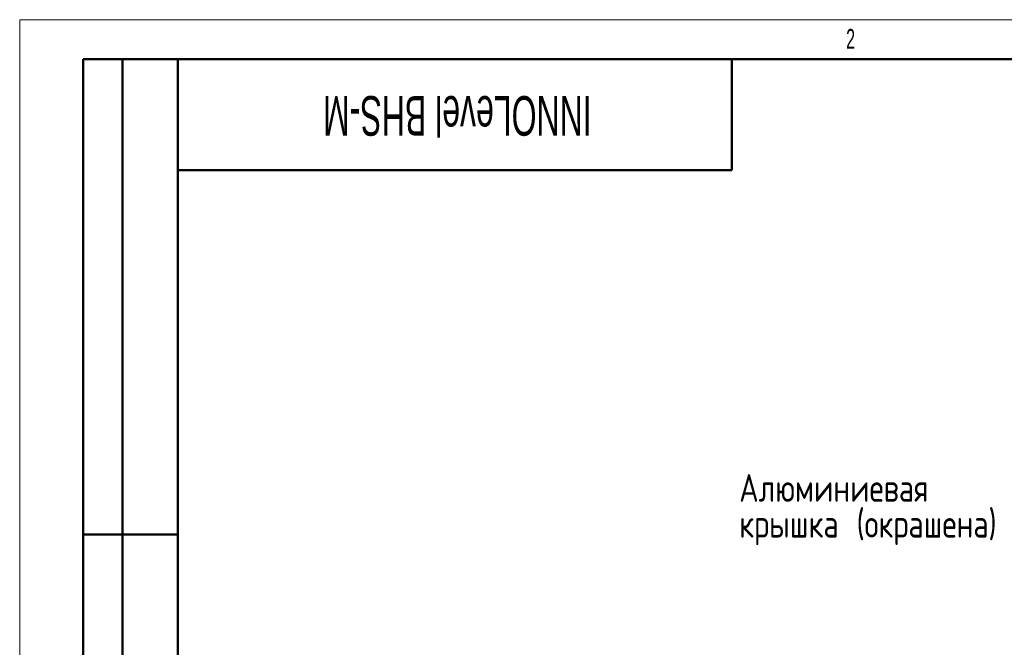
# Model space of a CAD drawing. Header units: millimetres. Extents: x 0 to 420, y -159 to 297.
# Tile 5 of 14: x 0 to 124, y 218 to 297. Entities that reach past the tile are written whole.
import ezdxf

# ---------------------------------------------------------------- set-up
doc = ezdxf.new("R2010")
doc.units = ezdxf.units.MM
doc.layers.add('ОСЕВЫЕ', color=7, linetype='Continuous')
doc.layers.add('ОСНОВНОЙ', color=7, linetype='Continuous', lineweight=25)
doc.styles.add('SLDTEXTSTYLE1', font='TXT', dxfattribs={"width": 0.605})
doc.styles.add('SLDTEXTSTYLE5', font='TXT', dxfattribs={"width": 0.75, "bigfont": 'bigfont'})

# ---------------------------------------------------------------- blocks, each defined once
blk = doc.blocks.new('SW_NOTE_0_3')
at = {"layer": 'ОСЕВЫЕ', "color": 0, "char_height": 3.5, "attachment_point": 1, "style": 'SLDTEXTSTYLE5'}
for s, insert in [('Алюминиевая', (-48.87, 6.27)), ('крышка (окрашена)', (-48.87, 1.75))]:
    blk.add_mtext(s, dxfattribs=dict(at, insert=insert))

msp = doc.modelspace()

# ---------------------------------------------------------------- linework, layer by layer
at = {"color": 7, "linetype": 'Continuous', "lineweight": 18}
for q in [(420, 297), (0, 0)]:
    msp.add_line((0, 297), q, dxfattribs=at)
at = {"color": 7, "linetype": 'Continuous', "lineweight": 50}
for p, q in [((8, 172), (8, 292)), ((20, 292), (8, 292)), ((8, 172), (8, 292)), ((13, 172), (13, 292)), ((13, 172), (13, 292)), ((20, 292), (20, 5)), ((415, 292), (20, 292)), ((20, 292), (20, 5)), ((90, 278), (90, 292)), ((20, 278), (90, 278)), ((8, 232), (20, 232))]:
    msp.add_line(p, q, dxfattribs=at)
at = {"color": 7, "linetype": 'Continuous', "lineweight": 25}
msp.add_line((20, 232), (8, 232), dxfattribs=at)
at = {"layer": 'ОСНОВНОЙ', "linetype": 'Continuous', "lineweight": 18}
for p, q in [((20, 5), (20, 292)), ((20, 292), (415, 292))]:
    msp.add_line(p, q, dxfattribs=at)

# ---------------------------------------------------------------- block references
at = {"layer": 'ОСЕВЫЕ'}
msp.add_blockref('SW_NOTE_0_3', (139.782138, 233.343683), dxfattribs=at)

# ---------------------------------------------------------------- texts
at = {"color": 7, "linetype": 'Continuous', "lineweight": 0, "insert": (55.296441, 282.355059), "char_height": 5, "attachment_point": 2, "rotation": 180, "style": 'SLDTEXTSTYLE1'}
msp.add_mtext('INNOLevel BHS-M', dxfattribs=at)
at = {"layer": 'ОСНОВНОЙ', "insert": (104.982639, 295.823442), "char_height": 2.5, "attachment_point": 2, "style": 'SLDTEXTSTYLE1'}
msp.add_mtext('2', dxfattribs=at)

doc.saveas('drawing.dxf')
